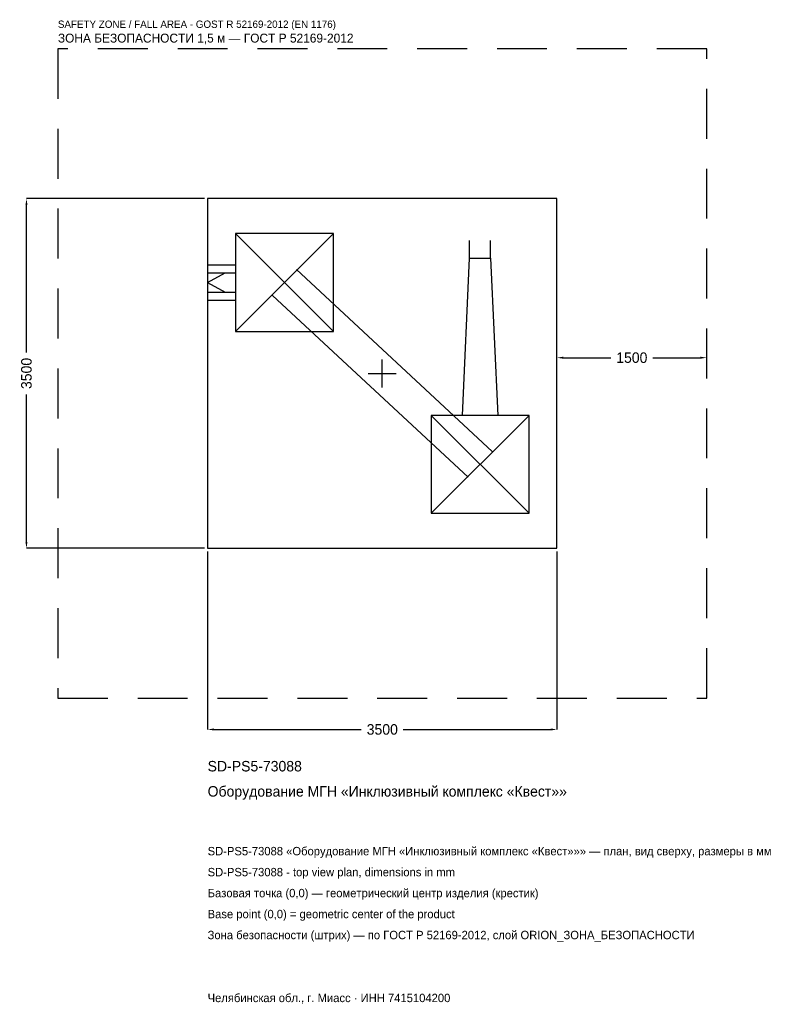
# Model space of a CAD drawing. Header units: metres. Extents: x -3633 to 4108, y -6317 to 3542.
import ezdxf

# ---------------------------------------------------------------- set-up
doc = ezdxf.new("R2010")
doc.units = ezdxf.units.M
doc.linetypes.add('DASHED', pattern=[800, 500, -300])
for name, color, linetype in [('ORION_ДАННЫЕ', 3, 'Continuous'), ('ORION_ЗОНА_БЕЗОПАСНОСТИ', 1, 'Continuous'), ('ORION_КОНТУР', 7, 'Continuous'), ('ORION_РАЗМЕРЫ', 8, 'Continuous')]:
    doc.layers.add(name, color=color, linetype=linetype)
doc.dimstyles.new('ORION', dxfattribs={"dimtxt": 105, "dimasz": 63, "dimexe": 1.25, "dimexo": 31.5, "dimtad": 1, "dimdec": 0, "dimcen": 2.5, "dimazin": 3, "dimtfac": 1, "dimtmove": 0, "dimatfit": 3, "dimarcsym": 0})

# ---------------------------------------------------------------- blocks, each defined once
blk = doc.blocks.new('_CLOSEDFILLED')
at = {"color": 0, "linetype": 'BYBLOCK'}
blk.add_solid([(-1, 0.16), (0, 0), (-1, -0.16)], dxfattribs=at)
blk = doc.blocks.new('*D1')
for p, q in [((-1750, -1781.5), (-1750, -3565)), ((1750, -1781.5), (1750, -3565)), ((-1687, -3565), (-210, -3565)), ((210, -3565), (1687, -3565))]:
    blk.add_line(p, q)
at = {"layer": 'Defpoints'}
for p in [(-1750, -1750), (1750, -1750), (-1750, -3565)]:
    blk.add_point(p, dxfattribs=at)
at = {"layer": 'ORION_РАЗМЕРЫ', "xscale": 63, "yscale": 63, "rotation": 180}
blk.add_blockref('_CLOSEDFILLED', (-1750, -3565), dxfattribs=at)
at = {"layer": 'ORION_РАЗМЕРЫ', "xscale": 63, "yscale": 63}
blk.add_blockref('_CLOSEDFILLED', (1750, -3565), dxfattribs=at)
at = {"layer": 'ORION_РАЗМЕРЫ', "insert": (0, -3565), "char_height": 105, "attachment_point": 5}
blk.add_mtext('3500', dxfattribs=at)
blk = doc.blocks.new('*D2')
for p, q in [((-1781.5, 1750), (-3565, 1750)), ((-3565, 210), (-3565, 1687)), ((-3565, -1687), (-3565, -210)), ((-1781.5, -1750), (-3565, -1750))]:
    blk.add_line(p, q)
at = {"layer": 'Defpoints'}
for p in [(-1750, 1750), (-3565, -1750), (-1750, -1750)]:
    blk.add_point(p, dxfattribs=at)
at = {"layer": 'ORION_РАЗМЕРЫ', "xscale": 63, "yscale": 63}
for p, rotation in [((-3565, 1750), 90), ((-3565, -1750), 270)]:
    blk.add_blockref('_CLOSEDFILLED', p, dxfattribs=dict(at, rotation=rotation))
at = {"layer": 'ORION_РАЗМЕРЫ', "insert": (-3565, 0), "char_height": 105, "attachment_point": 5, "rotation": 90}
blk.add_mtext('3500', dxfattribs=at)
blk = doc.blocks.new('*D3')
for p, q in [((1750, 31.5), (1750, 157.5)), ((1813, 157.5), (2290, 157.5)), ((2710, 157.5), (3187, 157.5)), ((3250, 31.5), (3250, 157.5))]:
    blk.add_line(p, q)
at = {"layer": 'Defpoints'}
for p in [(1750, 157.5), (1750, 0), (3250, 0)]:
    blk.add_point(p, dxfattribs=at)
at = {"layer": 'ORION_РАЗМЕРЫ', "xscale": 63, "yscale": 63, "rotation": 180}
blk.add_blockref('_CLOSEDFILLED', (1750, 157.5), dxfattribs=at)
at = {"layer": 'ORION_РАЗМЕРЫ', "xscale": 63, "yscale": 63}
blk.add_blockref('_CLOSEDFILLED', (3250, 157.5), dxfattribs=at)
at = {"layer": 'ORION_РАЗМЕРЫ', "insert": (2500, 157.5), "char_height": 105, "attachment_point": 5}
blk.add_mtext('1500', dxfattribs=at)
blk = doc.blocks.new('ОРИОН SD-PS5-73088 Оборудование МГН Инклюзивный комплекс Квест')
at = {"layer": 'ORION_ЗОНА_БЕЗОПАСНОСТИ', "linetype": 'DASHED'}
blk.add_lwpolyline([(-3250, -3250), (3250, -3250), (3250, 3250), (-3250, 3250)], close=True, dxfattribs=at)
at = {"layer": 'ORION_КОНТУР'}
for p, q in [((-1470, 420), (-490, 1400)), ((-1470, 1400), (-490, 420)), ((874.2, 1155), (874.2, 1331.4)), ((1085.8, 1155), (1085.8, 1331.4)), ((-1750, 1086.4), (-1470, 1086.4)), ((-1750, 1007), (-1470, 1007)), ((-1750, 910), (-1573.6, 1007)), ((-860, 1039.3), (1100, -780.7)), ((-1750, 910), (-1573.6, 813)), ((-1750, 813), (-1470, 813)), ((-1750, 733.6), (-1470, 733.6)), ((-1100, 780.7), (860, -1039.3)), ((490, -1400), (1470, -420)), ((490, -420), (1470, -1400))]:
    blk.add_line(p, q, dxfattribs=at)
for points in [[(-1750, -1750), (1750, -1750), (1750, 1750), (-1750, 1750)], [(-1470, 420), (-490, 420), (-490, 1400), (-1470, 1400)], [(490, -1400), (1470, -1400), (1470, -420), (490, -420)]]:
    blk.add_lwpolyline(points, close=True, dxfattribs=at)
blk.add_lwpolyline([(803.6, -420), (874.2, 1155), (1085.8, 1155), (1156.4, -420)], dxfattribs=at)
at = {"layer": 'ORION_РАЗМЕРЫ'}
for p, q in [((0, -140), (0, 140)), ((-140, 0), (140, 0))]:
    blk.add_line(p, q, dxfattribs=at)
at = {"layer": 'ORION_ДАННЫЕ'}
for tag, p in [('АРТИКУЛ', (-1750, -3985)), ('НАИМЕНОВАНИЕ', (-1750, -4237))]:
    blk.add_attdef(tag, p, '', height=105, dxfattribs=at)
at = {"layer": 'ORION_ДАННЫЕ', "flags": 1}
for tag, p in [('ПРОИЗВОДИТЕЛЬ', (-1750, -4489)), ('ТЕЛЕФОН', (-1750, -4741)), ('САЙТ', (-1750, -5245)), ('АДРЕС', (-1750, -5497)), ('РЕКВИЗИТЫ', (-1750, -5749)), ('ГАБАРИТЫ', (-1750, -6001)), ('ЗОНА_БЕЗОПАСНОСТИ', (-1750, -6253))]:
    blk.add_attdef(tag, p, '', height=105, dxfattribs=at)
at = {"layer": 'ORION_ЗОНА_БЕЗОПАСНОСТИ', "color": 1}
for s, height, p in [('SAFETY ZONE / FALL AREA - GOST R 52169-2012 (EN 1176)', 73.5, (-3250, 3460)), ('ЗОНА БЕЗОПАСНОСТИ 1,5 м — ГОСТ Р 52169-2012', 89.25, (-3250, 3313))]:
    blk.add_text(s, height=height, dxfattribs=at).set_placement(p)
at = {"layer": 'ORION_РАЗМЕРЫ'}
dim = blk.add_linear_dim(base=(-3565, -1750), p1=(-1750, -1750), p2=(-1750, 1750), angle=90, dimstyle='ORION', dxfattribs=at)
dim.commit()
dim.dimension.update_dxf_attribs({"geometry": '*D2', "text_midpoint": (-3565, 0)})
for base, p1, p2, picture, middle in [((1750, 157.5), (1750, 0), (3250, 0), '*D3', (2500, 157.5)), ((-1750, -3565), (-1750, -1750), (1750, -1750), '*D1', (0, -3565))]:
    dim = blk.add_linear_dim(base=base, p1=p1, p2=p2, dimstyle='ORION', dxfattribs=at)
    dim.commit()
    dim.dimension.update_dxf_attribs({"geometry": picture, "text_midpoint": middle})

msp = doc.modelspace()

# ---------------------------------------------------------------- block references
msp.add_blockref('ОРИОН SD-PS5-73088 Оборудование МГН Инклюзивный комплекс Квест', (0, 0)).add_auto_attribs({'АРТИКУЛ': 'SD-PS5-73088', 'НАИМЕНОВАНИЕ': 'Оборудование МГН «Инклюзивный комплекс «Квест»»'})

# ---------------------------------------------------------------- texts
at = {"layer": 'ORION_ДАННЫЕ', "color": 3}
for s, p in [('SD-PS5-73088 «Оборудование МГН «Инклюзивный комплекс «Квест»»» — план, вид сверху, размеры в мм', (-1750, -4825)), ('SD-PS5-73088 - top view plan, dimensions in mm', (-1750, -5035)), ('Челябинская обл., г. Миасс · ИНН 7415104200', (-1750, -6295))]:
    msp.add_text(s, height=84, dxfattribs=at).set_placement(p)
at = {"layer": 'ORION_ДАННЫЕ', "color": 7}
for s, p in [('Базовая точка (0,0) — геометрический центр изделия (крестик)', (-1750, -5245)), ('Base point (0,0) = geometric center of the product', (-1750, -5455))]:
    msp.add_text(s, height=84, dxfattribs=at).set_placement(p)
at = {"layer": 'ORION_ДАННЫЕ', "color": 1}
msp.add_text('Зона безопасности (штрих) — по ГОСТ Р 52169-2012, слой ORION_ЗОНА_БЕЗОПАСНОСТИ', height=84, dxfattribs=at).set_placement((-1750, -5665))

doc.saveas('drawing.dxf')
